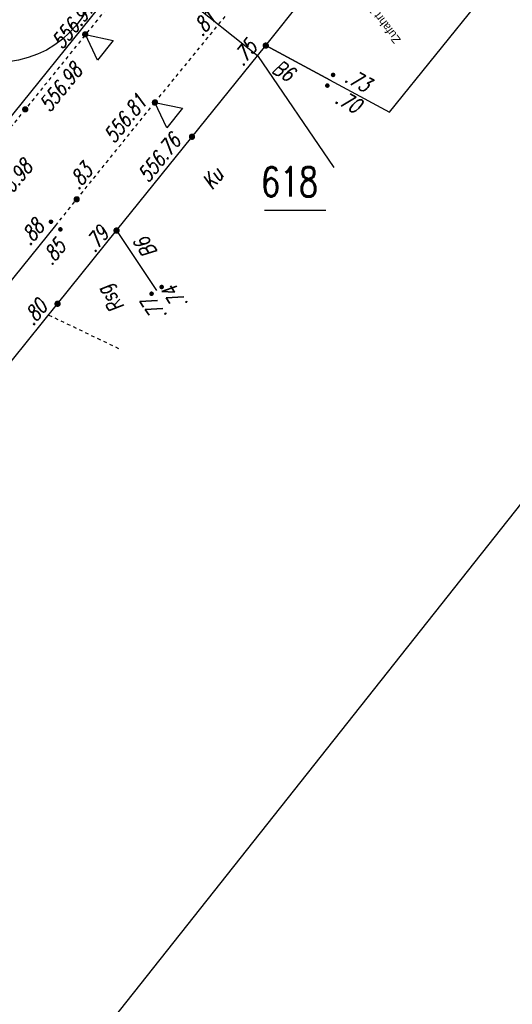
# Model space of a CAD drawing. Header units: metres. Extents: x 2 to 485, y 6 to 594.
# Tile 118 of 176: x 324 to 339, y 260 to 289. Entities that reach past the tile are written whole.
import ezdxf
from ezdxf.enums import TextEntityAlignment as Align

# ---------------------------------------------------------------- set-up
doc = ezdxf.new("R2010")
doc.units = ezdxf.units.M
doc.header["$LTSCALE"] = 0.0125
doc.linetypes.add('260241_A_bea$0$GESTRICHELT', pattern=[0.4, 0.2, -0.2])
doc.linetypes.add('260241_A_bea$0$PUNKTIERT', pattern=[0.2, 0, -0.2])
for name, color, linetype in [('260241_A_bea$0$B07_FLSTGR', 9, 'Continuous'), ('260241_A_bea$0$B08_FLSTNR_TXT', 9, 'Continuous'), ('260241_A_bea$0$B21_BORDSTEIN', 5, 'Continuous'), ('260241_A_bea$0$B23_EINFASS', 5, 'Continuous'), ('260241_A_bea$0$B24_EINFASS_GESTR', 5, 'Continuous'), ('260241_A_bea$0$B25_EINFASS_GEPKT', 7, '260241_A_bea$0$PUNKTIERT'), ('260241_A_bea$0$B28_VEINFASS_TXT', 5, 'Continuous'), ('260241_A_bea$0$B53_HAUPTHOEHEN', 4, 'Continuous'), ('260241_A_bea$0$B54_HOEHEN', 253, 'Continuous'), ('f_baum', 3, 'Continuous'), ('f_text_100', 7, 'Continuous'), ('f_weg', 2, 'Continuous')]:
    doc.layers.add(name, color=color, linetype=linetype)
doc.layers.add('260241_A_bea$0$B62_PLOTBOX', color=9, linetype='Continuous', plot=False)
doc.styles.add('260241_A_bea$0$ROMANS', font='ROMANS')

# ---------------------------------------------------------------- blocks, each defined once
blk = doc.blocks.new('260241_A_bea$0$HOEHENPKT_ZENTR')
at = {"const_width": 0.75}
blk.add_lwpolyline([(-0.375, 0, 1), (0.375, 0, 1)], format="xyb", close=True, dxfattribs=at)
blk = doc.blocks.new('260241_A_bea$0$HOEHENPKT_DOPP')
at = {"const_width": 0.15}
for points in [[(-0.075, 0.4, 1), (0.075, 0.4, 1)], [(-0.075, -0.4, 1), (0.075, -0.4, 1)]]:
    blk.add_lwpolyline(points, format="xyb", close=True, dxfattribs=at)

msp = doc.modelspace()

# ---------------------------------------------------------------- linework, layer by layer
at = {"color": 252}
for p, q in [((326.251, 288.068), (325.894, 288.827)), ((325.894, 288.827), (326.715, 288.657)), ((326.715, 288.657), (326.251, 288.068)), ((328.312, 286.052), (327.956, 286.811)), ((327.956, 286.811), (328.777, 286.641)), ((328.777, 286.641), (328.312, 286.052))]:
    msp.add_line(p, q, dxfattribs=at)
at = {"layer": '260241_A_bea$0$B07_FLSTGR', "color": 30, "linetype": 'Continuous'}
msp.add_line((322.482, 284.91), (430.782, 419.05), dxfattribs=at)
at = {"layer": '260241_A_bea$0$B08_FLSTNR_TXT'}
msp.add_line((331.209, 283.605), (333.037, 283.605), dxfattribs=at)
at = {"layer": '260241_A_bea$0$B21_BORDSTEIN', "color": 252, "linetype": 'Continuous'}
for p, q in [((333.164, 287.471), (331.25, 288.502)), ((326.815, 283.002), (328.006, 281.224))]:
    msp.add_line(p, q, dxfattribs=at)
at = {"layer": '260241_A_bea$0$B23_EINFASS', "color": 252, "linetype": 'Continuous'}
for p, q in [((331.25, 288.502), (332.636, 290.241)), ((326.815, 283.002), (331.25, 288.502)), ((319.401, 276.21), (325.007, 283.15)), ((325.062, 280.825), (326.815, 283.002)), ((291.737, 239.524), (325.062, 280.825))]:
    msp.add_line(p, q, dxfattribs=at)
at = {"layer": '260241_A_bea$0$B24_EINFASS_GESTR', "color": 252, "linetype": '260241_A_bea$0$GESTRICHELT'}
for p, q in [((327.499, 290.826), (324.102, 286.606)), ((327.956, 286.811), (330.093, 289.431)), ((324.102, 286.606), (323.472, 285.838)), ((325.63, 283.931), (327.956, 286.811)), ((325.007, 283.15), (325.63, 283.931))]:
    msp.add_line(p, q, dxfattribs=at)
at = {"layer": '260241_A_bea$0$B25_EINFASS_GEPKT', "color": 7, "linetype": '260241_A_bea$0$PUNKTIERT', "ltscale": 0.5}
msp.add_line((324.801, 280.491), (326.89, 279.491), dxfattribs=at)
at = {"layer": '260241_A_bea$0$B62_PLOTBOX', "linetype": 'Continuous'}
msp.add_line((315.765, 245.735), (484.894, 459.398), dxfattribs=at)
at = {"layer": 'f_baum', "ltscale": 0.5}
msp.add_circle((323.3, 291.008), 3, dxfattribs=at)
at = {"layer": 'f_weg'}
for p, q in [((327.434, 291.05), (331.005, 288.204)), ((331.005, 288.204), (333.268, 284.88))]:
    msp.add_line(p, q, dxfattribs=at)
at = {"layer": 'f_weg', "color": 252}
for p, q in [((334.929, 286.527), (337.9, 290.203)), ((331.249, 288.503), (334.929, 286.527))]:
    msp.add_line(p, q, dxfattribs=at)

# ---------------------------------------------------------------- block references
at = {"layer": '260241_A_bea$0$B54_HOEHEN', "color": 252, "xscale": 0.125, "yscale": 0.125}
msp.add_blockref('260241_A_bea$0$HOEHENPKT_ZENTR', (325.884, 288.836), dxfattribs=at)
at = {"layer": '260241_A_bea$0$B54_HOEHEN', "color": 252}
for name, p, xscale, yscale, rotation in [('260241_A_bea$0$HOEHENPKT_ZENTR', (331.25, 288.502), 0.125, 0.125, 51.029999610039), ('260241_A_bea$0$HOEHENPKT_DOPP', (333.164, 287.471), 0.4499999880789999, 0.4499999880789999, 151.690318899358), ('260241_A_bea$0$HOEHENPKT_ZENTR', (327.956, 286.811), 0.125, 0.125, 51.029999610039), ('260241_A_bea$0$HOEHENPKT_ZENTR', (324.102, 286.606), 0.1249999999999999, 0.1249999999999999, 358.199999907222), ('260241_A_bea$0$HOEHENPKT_ZENTR', (329.057, 285.791), 0.125, 0.125, 51.029999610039), ('260241_A_bea$0$HOEHENPKT_ZENTR', (325.63, 283.931), 0.125, 0.125, 51.029999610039), ('260241_A_bea$0$HOEHENPKT_DOPP', (325.007, 283.15), 0.449999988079, 0.449999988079, 51.02999961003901), ('260241_A_bea$0$HOEHENPKT_ZENTR', (326.815, 283.002), 0.125, 0.125, 51.029999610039), ('260241_A_bea$0$HOEHENPKT_DOPP', (328.006, 281.224), 0.449999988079, 0.449999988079, 123.816303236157), ('260241_A_bea$0$HOEHENPKT_ZENTR', (325.062, 280.825), 0.125, 0.125, 51.029999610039)]:
    msp.add_blockref(name, p, dxfattribs=dict(at, xscale=xscale, yscale=yscale, rotation=rotation))

# ---------------------------------------------------------------- texts
at = {"layer": '260241_A_bea$0$B08_FLSTNR_TXT', "style": '260241_A_bea$0$ROMANS', "width": 0.75}
msp.add_text('618', height=0.875, dxfattribs=at).set_placement((331.114, 284.014))
at = {"layer": '260241_A_bea$0$B28_VEINFASS_TXT', "color": 252, "style": '260241_A_bea$0$ROMANS', "oblique": 15, "width": 0.75}
for s, rotation, p in [('B6', 329.4875, (331.657, 287.567)), ('Ku', 51.0841, (329.843, 284.413)), ('B6', 123.4687, (327.879, 282.613))]:
    msp.add_text(s, height=0.45, rotation=rotation, dxfattribs=at).set_placement(p, align=Align.CENTER)
msp.add_text('Rsg', height=0.45, rotation=126.9016, dxfattribs=at).set_placement((326.64, 280.946), align=Align.MIDDLE_CENTER)
at = {"layer": '260241_A_bea$0$B53_HAUPTHOEHEN', "color": 252, "style": '260241_A_bea$0$ROMANS', "oblique": 15, "width": 0.75}
for s, p in [('556.97', (325.698, 288.986)), ('556.76', (328.256, 285.019))]:
    msp.add_text(s, height=0.45, rotation=51.0841, dxfattribs=at).set_placement(p, align=Align.CENTER)
for p in [(325.653, 287.873), (324.174, 285.008)]:
    msp.add_text('556.98', height=0.45, rotation=51.0841, dxfattribs=at).set_placement(p, align=Align.MIDDLE_RIGHT)
msp.add_text('556.81', height=0.45, rotation=51.0841, dxfattribs=at).set_placement((327.743, 286.806), align=Align.RIGHT)
at = {"layer": '260241_A_bea$0$B54_HOEHEN', "color": 252, "style": '260241_A_bea$0$ROMANS', "oblique": 15, "width": 0.75}
for s, rotation, p in [('.81', 51.0841, (329.637, 289.452)), ('.75', 51.0841, (330.843, 288.571)), ('.73', 331.6903, (334.307, 287.302)), ('.70', 331.6903, (334.018, 286.672)), ('.83', 51.0841, (325.96, 284.895)), ('.88', 51.0841, (324.519, 283.232)), ('.79', 51.0841, (326.441, 283.028)), ('.85', 51.0841, (325.164, 282.646)), ('.74', 123.8163, (328.359, 281.303)), ('.80', 51.0841, (324.612, 280.855)), ('.77', 123.8163, (327.736, 280.955))]:
    msp.add_text(s, height=0.45, rotation=rotation, dxfattribs=at).set_placement(p, align=Align.MIDDLE_RIGHT)
at = {"layer": 'f_text_100'}
msp.add_text('Zufahrt Tiefgarage', height=0.25, rotation=127.224, dxfattribs=at).set_placement((335.274, 288.679))

doc.saveas('drawing.dxf')
